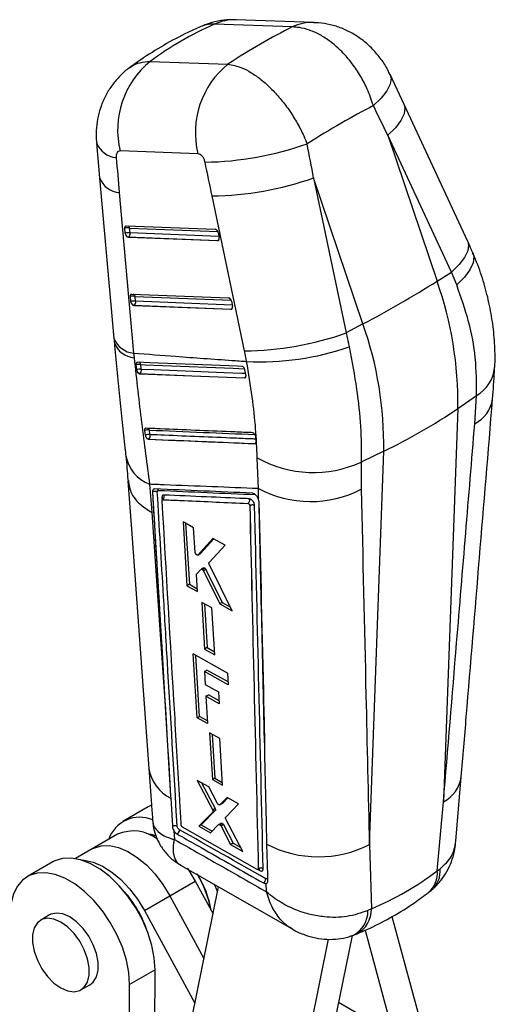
# Model space of a CAD drawing. Extents: x 48 to 577, y 21 to 436.
# Tile 11 of 11: x 531 to 573, y 334 to 422. Entities that reach past the tile are written whole.
import ezdxf

# ---------------------------------------------------------------- set-up
doc = ezdxf.new("R2010")
doc.units = 0
doc.header["$LTSCALE"] = 1.5
doc.layers.get('0').update_dxf_attribs({"linetype": 'CONTINUOUS'})

msp = doc.modelspace()

# ---------------------------------------------------------------- linework, layer by layer
at = {"color": 7, "linetype": 'CONTINUOUS'}
for p, q in [((557.012587, 421.404984), (550.115914, 421.649461)), ((555.084612, 421.004305), (548.187939, 421.248783)), ((542.483306, 417.955568), (549.379979, 417.711091)), ((564.996174, 414.137785), (563.761089, 416.788925)), ((570.64674, 401.996386), (564.996544, 414.136989)), ((563.550113, 411.413683), (567.923215, 398.470919)), ((569.200308, 399.273089), (563.550113, 411.413683)), ((537.729627, 410.745035), (538.006523, 407.624785)), ((546.717942, 409.774167), (539.82127, 410.018644)), ((538.006493, 407.625114), (539.275069, 393.402401)), ((556.982065, 407.622029), (559.859801, 393.880929)), ((561.355166, 394.679265), (556.982065, 407.622029)), ((539.749902, 406.31972), (541.018479, 392.097007)), ((550.858439, 392.286839), (547.980702, 406.027949)), ((540.380619, 403.39091), (548.260062, 403.079989)), ((540.273669, 402.723645), (540.23825, 403.160691)), ((540.537715, 402.366922), (540.565435, 402.382925)), ((548.467109, 402.054036), (540.537715, 402.366922)), ((540.565435, 402.382925), (548.494829, 402.070038)), ((540.700305, 402.745867), (540.664886, 403.182914)), ((548.516861, 402.774363), (548.602232, 402.33535)), ((548.494829, 402.070038), (548.467109, 402.054036)), ((567.923215, 398.470919), (569.200308, 399.273089)), ((569.665563, 398.144679), (569.200308, 399.273089)), ((540.764389, 396.668569), (540.728969, 397.105615)), ((540.871337, 397.335825), (549.442834, 396.997597)), ((541.191024, 396.690791), (541.155605, 397.127838)), ((541.028435, 396.311847), (541.056154, 396.327849)), ((549.649881, 395.971643), (541.028435, 396.311847)), ((541.056154, 396.327849), (549.677601, 395.987645)), ((549.699633, 396.69198), (549.785004, 396.252958)), ((549.677601, 395.987645), (549.649881, 395.971643)), ((561.355166, 394.679265), (559.859801, 393.880929)), ((559.859801, 393.880929), (560.138076, 392.644578)), ((541.018479, 392.097007), (541.060756, 391.68767)), ((541.226577, 391.054938), (541.269057, 390.62211)), ((541.269057, 390.62211), (541.282734, 390.549305)), ((541.540378, 390.269023), (541.562534, 390.281814)), ((541.540378, 390.269023), (550.847061, 389.897577)), ((550.977075, 390.176086), (550.886183, 390.611881)), ((550.978911, 390.166973), (550.977075, 390.176086)), ((550.870281, 389.910982), (550.847061, 389.897577)), ((569.762952, 387.193861), (571.43392, 388.350916)), ((571.269974, 385.843175), (571.43392, 388.350916)), ((569.762952, 387.193861), (568.490868, 352.331193)), ((541.989953, 385.227022), (542.05273, 384.818185)), ((542.35203, 384.468071), (542.353207, 384.46875)), ((551.779542, 384.075463), (551.777177, 384.074098)), ((551.844177, 384.687258), (551.817124, 384.788864)), ((551.896872, 384.291881), (551.844177, 384.687258)), ((563.194904, 383.402208), (561.203824, 382.445207)), ((561.922819, 348.539539), (563.194904, 383.402208)), ((552.081938, 380.089457), (551.973508, 382.81696)), ((561.203824, 382.445207), (561.202754, 380.031492)), ((542.428311, 380.470255), (542.623263, 377.990722)), ((542.687306, 379.777723), (542.692071, 379.780473)), ((552.101243, 379.118026), (552.081938, 380.089457)), ((552.101243, 379.118026), (552.096384, 379.132053)), ((551.316568, 378.577116), (551.32131, 378.579854)), ((551.32131, 378.579854), (551.321457, 378.579446)), ((546.33927, 376.621352), (545.397797, 377.138836)), ((545.397797, 377.138836), (545.74456, 371.481742)), ((545.629404, 377.011532), (545.961234, 371.606825)), ((546.471823, 374.438471), (546.33927, 376.621352)), ((548.051639, 375.679021), (546.727205, 374.213376)), ((548.120828, 375.640899), (546.943922, 374.338484)), ((549.131425, 375.084083), (548.051639, 375.679021)), ((547.713504, 373.553028), (549.131425, 375.084083)), ((546.727205, 374.213376), (546.711656, 374.204265)), ((546.713009, 374.201933), (546.929724, 374.32704)), ((546.943922, 374.338484), (546.727205, 374.213376)), ((546.943922, 374.338484), (546.928371, 374.329372)), ((546.612544, 372.53842), (546.986448, 372.930034)), ((547.216142, 373.065184), (546.99925, 372.939975)), ((547.351924, 373.026506), (547.135003, 372.90128)), ((547.430645, 372.923386), (547.213701, 372.798147)), ((547.213701, 372.798147), (548.654489, 369.86967)), ((547.430645, 372.923387), (548.871921, 369.995191)), ((549.768095, 369.251822), (547.720788, 373.384246)), ((546.682817, 370.962356), (546.591651, 372.464527)), ((545.961234, 371.606825), (545.744559, 371.481742)), ((545.744559, 371.481742), (546.682817, 370.962356)), ((545.961233, 371.606825), (546.667415, 371.216157)), ((547.062935, 370.0065), (547.313047, 365.868904)), ((547.962331, 369.507647), (547.062935, 370.0065)), ((547.295417, 369.877555), (547.530271, 365.994305)), ((548.210186, 365.368717), (547.962331, 369.507647)), ((548.871921, 369.995191), (548.654489, 369.86967)), ((548.654489, 369.86967), (549.768095, 369.251822)), ((548.871921, 369.995191), (549.599818, 369.591486)), ((547.530271, 365.994305), (547.313047, 365.868904)), ((547.313047, 365.868904), (548.210186, 365.368717)), ((547.530271, 365.994305), (548.194901, 365.623952)), ((549.347806, 363.735353), (546.312162, 365.429481)), ((546.657019, 359.772347), (546.312162, 365.429481)), ((546.873643, 359.897401), (546.544591, 365.299767)), ((547.297334, 363.874746), (547.514486, 364.000106)), ((549.394139, 362.949979), (547.514486, 364.000106)), ((547.297334, 363.874746), (547.366399, 362.730343)), ((549.409226, 362.694247), (547.297334, 363.874746)), ((549.347806, 363.735353), (549.409226, 362.694247)), ((547.366399, 362.730343), (548.547609, 362.069283)), ((547.42968, 361.681631), (547.646726, 361.806929)), ((547.42968, 361.681631), (547.576019, 359.255974)), ((548.610103, 361.020116), (547.42968, 361.681631)), ((548.59487, 361.275864), (547.646726, 361.806929)), ((548.547609, 362.069283), (548.610103, 361.020116)), ((543.789152, 361.284729), (544.293543, 352.834233)), ((546.657019, 359.772347), (546.873643, 359.897401)), ((547.576019, 359.255974), (546.657019, 359.772347)), ((547.560597, 359.511597), (546.873643, 359.897401)), ((547.75849, 358.430821), (548.008274, 354.293082)), ((548.65136, 357.928201), (547.75849, 358.430821)), ((547.990685, 358.30011), (548.224434, 354.417869)), ((548.898774, 353.789056), (548.65136, 357.928201)), ((548.224434, 354.417869), (548.008274, 354.293082)), ((548.224434, 354.417869), (548.883477, 354.044974)), ((569.594896, 348.836099), (570.072853, 354.533106)), ((547.680015, 353.64574), (546.65184, 354.228119)), ((546.65184, 354.228119), (548.027736, 351.599507)), ((547.051293, 354.00186), (548.243294, 351.723946)), ((548.453581, 352.187987), (547.680015, 353.64574)), ((548.008274, 354.293082), (548.898774, 353.789056)), ((544.293543, 352.834233), (544.304288, 352.654539)), ((549.318362, 352.717344), (548.671213, 352.063808)), ((549.377648, 352.683736), (548.887043, 352.188404)), ((550.327139, 352.145467), (549.318362, 352.717344)), ((542.319719, 351.886066), (540.065816, 350.584916)), ((548.243294, 351.723946), (548.027735, 351.599508)), ((548.671213, 352.063808), (548.659706, 352.057183)), ((548.660479, 352.055842), (548.876304, 352.180435)), ((548.887043, 352.188404), (548.671213, 352.063808)), ((548.887043, 352.188404), (548.875531, 352.181776)), ((549.185635, 350.96234), (550.327139, 352.145467)), ((567.938678, 346.212822), (568.490868, 352.331193)), ((548.037754, 351.421031), (546.792916, 350.156727)), ((548.253271, 351.545446), (547.007987, 350.280885)), ((548.253271, 351.545446), (548.037754, 351.421031)), ((545.243262, 350.254003), (545.242065, 350.265786)), ((551.974637, 346.334978), (545.358592, 350.082237)), ((547.007987, 350.280885), (546.792916, 350.156727)), ((546.792916, 350.156727), (547.836982, 349.561959)), ((547.007987, 350.280885), (547.990358, 349.721189)), ((547.836982, 349.561959), (548.550813, 350.303022)), ((548.778086, 350.436456), (548.562749, 350.312144)), ((548.895903, 350.410494), (548.680546, 350.28617)), ((548.98535, 350.302193), (548.77, 350.177876)), ((548.77, 350.177876), (549.6205, 348.545662)), ((548.985349, 350.302194), (549.835571, 348.66982)), ((550.70203, 347.929209), (549.196779, 350.78293)), ((539.592257, 349.445534), (535.870643, 347.297092)), ((544.590073, 349.767947), (544.644928, 348.981238)), ((549.835571, 348.66982), (549.6205, 348.545662)), ((549.6205, 348.545662), (550.70203, 347.929209)), ((549.835571, 348.66982), (550.515843, 348.282191)), ((561.922819, 348.539539), (562.106047, 342.845716)), ((533.860954, 347.002925), (531.607051, 345.701775)), ((545.186373, 346.711693), (555.078131, 341.055691)), ((552.048441, 346.327082), (552.057904, 346.332545)), ((552.075692, 346.389774), (552.076534, 346.390259)), ((552.076534, 346.390259), (552.07658, 346.390137)), ((567.938678, 346.212822), (568.192497, 346.388519)), ((544.230888, 343.992891), (546.484791, 345.294041)), ((546.179262, 333.108061), (548.546035, 344.790674)), ((546.484791, 345.294041), (548.061406, 342.398504)), ((548.459811, 344.365069), (548.195377, 345.014172)), ((552.799429, 344.3514), (552.784708, 345.088436)), ((541.976985, 342.69174), (544.230888, 343.992891)), ((544.230888, 343.992891), (547.258092, 338.43327)), ((533.570955, 342.299826), (532.775459, 341.840597)), ((541.976985, 342.69174), (546.454778, 334.468037)), ((562.106047, 342.845716), (561.790569, 342.692765)), ((563.926015, 342.145711), (566.211962, 333.677565)), ((560.389706, 340.477341), (557.903674, 328.20605)), ((561.552449, 340.947409), (564.036254, 331.746313)), ((558.261807, 340.144718), (555.725176, 327.623672)), ((542.91395, 337.444989), (540.660048, 336.143839)), ((542.911278, 319.258084), (542.91395, 337.444989)), ((536.347044, 335.653758), (537.142539, 336.112988)), ((540.657376, 317.956934), (540.660048, 336.143839))]:
    msp.add_line(p, q, dxfattribs=at)
at = {"color": 8, "linetype": 'CONTINUOUS'}
for p, q in [((540.664886, 403.182914), (548.485932, 402.874295)), ((548.582888, 402.434822), (540.700305, 402.745867)), ((541.155605, 397.127838), (549.668704, 396.791912)), ((549.765659, 396.352438), (541.191024, 396.690791)), ((543.533526, 379.297597), (543.547635, 379.059683)), ((552.039899, 346.325509), (552.204488, 346.232218)), ((564.036254, 331.746313), (559.185489, 334.53321))]:
    msp.add_line(p, q, dxfattribs=at)
at = {"color": 8, "linetype": 'CONTINUOUS', "flags": 128}
for points in [[(563.761242, 416.78859), (563.842911, 416.457808), (563.762098, 415.937317), (563.46598, 415.345923), (562.964825, 414.704144), (562.27601, 414.034222)], [(564.996544, 414.136989), (565.077323, 413.818195), (565.003409, 413.302179), (564.716527, 412.715743), (564.226501, 412.078975), (563.550113, 411.413683)], [(548.5431, 402.077862), (548.529716, 402.073506), (548.494829, 402.070038)], [(570.64674, 401.996386), (570.727519, 401.677591), (570.653605, 401.161575), (570.366723, 400.575139), (569.876695, 399.938372), (569.200308, 399.273089)], [(571.097026, 400.989215), (571.180695, 400.656508), (571.117888, 400.100844), (570.83675, 399.482491), (570.347, 398.822843), (569.665563, 398.144679)], [(549.725871, 395.995479), (549.712487, 395.991123), (549.677601, 395.987645)], [(541.653335, 391.083069), (542.043316, 391.067476), (543.603278, 391.005145), (549.843707, 390.756257), (550.850389, 390.716172)], [(550.954969, 390.28208), (550.613906, 390.295692), (549.053978, 390.358002), (542.814871, 390.607667), (541.695834, 390.652536)], [(550.931578, 389.925139), (550.905493, 389.914537), (550.870281, 389.910982)]]:
    msp.add_lwpolyline(points, dxfattribs=at)
at = {"color": 7, "linetype": 'CONTINUOUS', "flags": 128}
for points in [[(540.23825, 403.160691), (540.237293, 403.208922), (540.242417, 403.253867), (540.253469, 403.294176), (540.27012, 403.328658), (540.291874, 403.356272), (540.31808, 403.376215), (540.347959, 403.387873), (540.380619, 403.39091)], [(540.728969, 397.105615), (540.728011, 397.153846), (540.733136, 397.198782), (540.744188, 397.2391), (540.760839, 397.273582), (540.782592, 397.301196), (540.808799, 397.321139), (540.838678, 397.332796), (540.871337, 397.335825)], [(550.626974, 390.916582), (550.242204, 390.931815), (548.681834, 390.99363), (542.440827, 391.241169), (541.365992, 391.28386)], [(541.562534, 390.281814), (546.19359, 390.097125), (550.870281, 389.910982)], [(540.506244, 380.756303), (540.817137, 376.502509), (542.364724, 355.291129)], [(542.687306, 379.777723), (543.569836, 364.965519), (543.789152, 361.284729)], [(542.623263, 377.990722), (543.380329, 367.151622), (543.789152, 361.284729)], [(544.304288, 352.654539), (544.332556, 352.181822), (544.453684, 350.157518)], [(542.600966, 352.025716), (542.478249, 351.970152), (542.319719, 351.886066)], [(537.338354, 348.144384), (537.487204, 348.223046), (538.147072, 348.427258), (538.884909, 348.445252), (539.678293, 348.276483), (540.503118, 347.926076), (541.334323, 347.40468), (542.146652, 346.728138), (542.915423, 345.917005), (543.617277, 344.995927), (544.230888, 343.992891)], [(537.338354, 348.144384), (537.487204, 348.223046), (538.147072, 348.427258), (538.884909, 348.445252), (539.678293, 348.276483), (540.503118, 347.926076), (541.334323, 347.40468), (542.146652, 346.728138), (542.915423, 345.917005), (543.617277, 344.995927), (544.230888, 343.992891)], [(552.91541, 345.339781), (552.904939, 345.787054), (552.860797, 347.674564), (552.839851, 348.571275)], [(542.91395, 337.444989), (542.841768, 338.494659), (542.626895, 339.599236), (542.275192, 340.72859), (541.796252, 341.851914), (541.20314, 342.938567), (540.512034, 343.958909), (539.741785, 344.885108), (538.913405, 345.691899), (538.049489, 346.357273), (537.173603, 346.863085), (536.309638, 347.195533), (535.481162, 347.345549), (534.710772, 347.309045), (534.019484, 347.087011), (533.860954, 347.002925)], [(536.436929, 347.157322), (536.631006, 347.144101), (537.42439, 346.975332), (538.249215, 346.624925), (539.08042, 346.10353), (539.892749, 345.426987), (540.66152, 344.615854), (541.363374, 343.694777), (541.976985, 342.69174)], [(540.660048, 336.143839), (540.587866, 337.193508), (540.372992, 338.298086), (540.021289, 339.427439), (539.542349, 340.550763), (538.949237, 341.637417), (538.258131, 342.657759), (537.487883, 343.583958), (536.659503, 344.390749), (535.795587, 345.056123), (534.9197, 345.561935), (534.055736, 345.894382), (533.22726, 346.044398), (532.456869, 346.007894), (531.765581, 345.785861), (531.17225, 345.384359), (530.693061, 344.814338), (530.341086, 344.091346), (530.125924, 343.235107), (530.053446, 342.268976)], [(545.768218, 346.445164), (545.87118, 346.297078), (546.484791, 345.294041)], [(552.059985, 346.327712), (552.108231, 346.351557), (552.146049, 346.353078), (552.151124, 346.352211), (552.146092, 346.354364), (552.140402, 346.357263), (552.139243, 346.357902), (552.1391, 346.357981), (552.139077, 346.357996), (552.139069, 346.357999), (552.139065, 346.358002)], [(537.142539, 336.112988), (537.435355, 336.349644), (537.718315, 336.80887), (537.864029, 337.407429), (537.864029, 338.110539), (537.718315, 338.877337), (537.435355, 339.663258), (537.031594, 340.422632), (536.530497, 341.11132), (535.961186, 341.689303), (535.356747, 342.122989), (534.752308, 342.387173), (534.182997, 342.466503), (533.6819, 342.356368), (533.570955, 342.299826)], [(534.561252, 335.830596), (535.16569, 335.566412), (535.735002, 335.487082), (536.236099, 335.597216), (536.63986, 335.890414), (536.922819, 336.34964), (537.068534, 336.9482), (537.068534, 337.65131), (536.922819, 338.418107), (536.63986, 339.204029), (536.236099, 339.963402), (535.735002, 340.652091), (535.16569, 341.230073), (534.561252, 341.66376), (533.956813, 341.927944), (533.387502, 342.007274), (532.886405, 341.897139), (532.482644, 341.603938), (532.199684, 341.144715), (532.05397, 340.546156), (532.05397, 339.843045), (532.199684, 339.076248), (532.482644, 338.290324), (532.886405, 337.530953), (533.387502, 336.842264), (533.956813, 336.264282), (534.561252, 335.830596)]]:
    msp.add_lwpolyline(points, dxfattribs=at)
at = {"color": 8, "linetype": 'CONTINUOUS'}
for centre, radius, start, end in [((549.978671, 417.471016), 4.180699, 88.11877159, 115.361819), ((556.875412, 417.226311), 4.180934, 88.17115318, 115.3613243), ((539.640784, 411.471654), 2.044604, 200.81461121, 265.30824226), ((539.91576, 408.358126), 2.045142, 201.00296843, 265.34829158), ((540.392771, 403.141547), 0.275241, 8.64377502, 62.36416251), ((548.347366, 402.308383), 0.280274, 301.74498433, 337.67331083), ((540.883475, 397.08646), 0.275258, 8.64572086, 62.36250545), ((549.53006, 396.226054), 0.28037, 301.75159536, 337.66731614), ((541.184327, 394.135402), 2.04513, 201.00275912, 265.34852731), ((541.231514, 393.733608), 2.053052, 200.7281742, 265.22904369), ((541.390282, 391.041476), 0.266321, 8.98502928, 65.78279647), ((569.854865, 391.129413), 3.195851, 299.61012126, 353.99246423), ((550.722589, 390.149597), 0.280624, 301.75581446, 337.51925043), ((569.933188, 388.474944), 2.951815, 296.92791973, 351.58205178), ((542.151125, 385.201314), 0.27553, 15.57269263, 55.94227618), ((551.62665, 384.320039), 0.288433, 302.01067071, 341.87789879), ((551.786401, 384.185662), 0.110412, 266.43839918, 299.55913991), ((543.659259, 383.633494), 3.394306, 190.6566815, 248.73692589), ((545.807143, 355.790803), 3.477748, 188.23784506, 244.3968856), ((567.157733, 354.960132), 2.947638, 296.88955581, 351.67486714), ((565.751004, 345.97067), 2.201035, 310.91282596, 6.31631599), ((565.94028, 346.19562), 2.260463, 313.04342314, 4.89534374), ((559.357713, 342.649674), 2.433238, 297.47755093, 1.01473773), ((559.654225, 342.785174), 2.452569, 297.42854967, 1.41450454)]:
    msp.add_arc(centre, radius, start, end, dxfattribs=at)
at = {"color": 7, "linetype": 'CONTINUOUS'}
for centre, radius, start, end in [((547.447081, 411.875838), 7.848705, 129.22980648, 193.68738997), ((554.343755, 411.631361), 7.848706, 129.22980938, 193.68738611), ((546.848484, 437.925218), 28.906464, 270.99841079, 289.29779398), ((547.529451, 434.787281), 28.762872, 270.89893138, 289.18621551), ((540.489499, 402.443604), 0.759828, 76.65435223, 109.30914212), ((540.524918, 402.006553), 0.759833, 76.65444935, 109.309045), ((540.726926, 402.76145), 0.454831, 184.76793373, 194.37038705), ((540.653613, 402.755024), 0.382404, 196.16416466, 256.66830234), ((540.3682, 402.662748), 0.342349, 305.17836237, 14.0513596), ((548.167633, 402.741627), 0.350759, 5.35518225, 74.72150246), ((548.142078, 402.24599), 0.46875, 9.31911201, 10.98987284), ((510.63387, 490.125189), 108.085957, 297.98680077, 302.0078227), ((537.647312, 387.743116), 32.120337, 359.02019909, 19.51100196), ((540.980218, 396.388521), 0.759836, 76.65452095, 109.30903248), ((541.015637, 395.951477), 0.759833, 76.65441074, 109.30898291), ((541.217641, 396.706367), 0.454826, 184.76705268, 194.3696594), ((541.144318, 396.699934), 0.382388, 196.16271802, 256.66975395), ((540.858917, 396.607673), 0.34235, 305.17842576, 14.05114698), ((549.350425, 396.659252), 0.350738, 5.35420975, 74.72399896), ((549.340512, 396.166391), 0.452843, 9.2911128, 11.02068345), ((531.079263, 383.951463), 32.120337, 359.02019909, 19.51100196), ((550.407241, 421.045701), 28.762401, 270.8988401, 289.1864274), ((552.2562, 415.617031), 24.286984, 267.12319678, 288.93715444), ((541.486192, 390.367578), 0.734754, 76.85115902, 110.69150534), ((541.531741, 389.945876), 0.725462, 76.92704924, 111.22871352), ((541.651157, 390.654599), 0.383174, 195.9496702, 256.62716637), ((541.364265, 390.562431), 0.343594, 305.24294387, 15.20316284), ((542.428893, 426.958431), 48.253205, 295.490095, 304.50452847), ((542.265394, 384.701821), 0.593046, 75.23443757, 117.67471747), ((542.330248, 384.30003), 0.587793, 75.33577469, 118.17303144), ((542.406993, 384.779429), 0.3153, 210.86712722, 260.17815444), ((542.151636, 384.75194), 0.347602, 305.44283177, 19.62315806), ((556.95403, 391.702777), 10.186429, 240.72926433, 294.65803844), ((542.922069, 379.400531), 0.444134, 63.98586625, 121.18853392), ((542.961594, 379.836276), 0.276212, 20.54379624, 51.89794268), ((556.698015, 388.820089), 9.875834, 242.1336097, 297.13814972), ((543.377178, 379.381172), 0.354905, 309.32442846, 22.72958743), ((541.553262, 348.055394), 2.902362, 66.50821472, 161.18023838), ((540.998624, 346.223568), 3.515528, 51.96114851, 113.58095236), ((541.724415, 345.949888), 3.578708, 68.93133306, 83.26757474), ((544.622109, 349.844223), 0.469996, 305.39520936, 359.77863323), ((557.412002, 357.332234), 9.882254, 242.44093769, 297.15867337), ((538.619869, 341.009403), 9.413922, 10.62970216, 31.5836904), ((538.745728, 341.095983), 9.287847, 9.99964267, 31.23808116), ((552.056951, 346.235392), 0.147572, 358.76740432, 56.17062659), ((552.262982, 345.513164), 0.465349, 304.86528394, 359.86233855), ((532.857592, 337.763677), 9.869792, 17.9016041, 42.09300801), ((532.509913, 337.562964), 10.242318, 21.69850094, 38.29611664)]:
    msp.add_arc(centre, radius, start, end, dxfattribs=at)
for centre, major_axis, ratio, start_param, end_param in [((585.328644, 370.25914), (46.532975, -44.454582), 0.660874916, 2.874785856, 3.02632786), ((539.403422, 371.887124), (34.066508, 50.457638), 0.408465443, 0.621901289, 0.773443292), ((539.403422, 371.887124), (40.479448, 44.371235), 0.303238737, 0.683967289, 0.840032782), ((517.278889, 437.367605), (-142.840781, 284.552116), 0.094213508, 4.573896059, 4.583129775), ((517.278889, 437.367605), (-66.705784, 328.307715), 0.099067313, 4.601554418, 4.610788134), ((567.628248, 433.488619), (-26.5864, 323.990256), 0.092576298, 1.637511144, 1.647153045), ((512.19814, 435.453538), (-71.40795, 325.518703), 0.086476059, 4.602918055, 4.612151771), ((540.476543, 402.661978), (-0.107065, 0.287963), 0.604862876, 1.395028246, 2.894298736), ((548.405936, 402.349087), (-0.107065, 0.287963), 0.604862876, 2.894298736, 4.398912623), ((540.967261, 396.606901), (-0.107065, 0.287963), 0.604862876, 1.395028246, 2.894298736), ((549.588708, 396.266702), (-0.107065, 0.287963), 0.604862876, 2.894298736, 4.398912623), ((538.566025, 392.712834), (-6.752868, 18.164316), 0.604823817, 4.418522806, 4.468331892), ((528.832472, 404.849848), (-36.924657, 60.129327), 0.616451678, 3.047371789, 3.202320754)]:
    msp.add_ellipse(centre, major_axis=major_axis, ratio=ratio, start_param=start_param, end_param=end_param, dxfattribs=at)
for points, knots in [([(550.109563, 421.630185), (549.919289, 421.640122), (549.376517, 421.668469), (548.482477, 421.536887), (547.628185, 421.330206), (547.156233, 421.107821), (547.00697, 421.037487)], [0, 0, 0, 0, 0.178913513, 0.510367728, 0.845145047, 1, 1, 1, 1]), ([(547.129685, 421.113016), (546.695253, 420.918271), (545.514647, 420.389034), (543.670391, 419.402846), (541.910714, 418.306063), (540.894782, 417.5648), (540.521263, 417.292267)], [0, 0, 0, 0, 0.184536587, 0.501494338, 0.81671886, 1, 1, 1, 1]), ([(562.27601, 414.034222), (562.111013, 414.52293), (561.807631, 415.421522), (561.14731, 416.670796), (560.352081, 417.863535), (559.439919, 418.898144), (558.464821, 419.733999), (557.551117, 420.331187), (556.625195, 420.748052), (555.793994, 420.970876), (555.293623, 420.994456), (555.084612, 421.004305)], [0, 0, 0, 0, 0.133082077, 0.24469908, 0.356315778, 0.498668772, 0.604807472, 0.710946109, 0.817319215, 0.923692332, 1, 1, 1, 1]), ([(563.747031, 416.780004), (563.688386, 416.914981), (563.480171, 417.39421), (562.971205, 418.167072), (562.236039, 419.052677), (561.382278, 419.815887), (560.462379, 420.43399), (559.483238, 420.909575), (558.458608, 421.227022), (557.625295, 421.388048), (557.137409, 421.387041), (557.005218, 421.386769)], [0, 0, 0, 0, 0.051317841, 0.182202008, 0.320325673, 0.451450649, 0.57980131, 0.706095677, 0.829898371, 0.953911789, 1, 1, 1, 1]), ([(540.636822, 417.377059), (540.632621, 417.374421), (540.329707, 417.184181), (539.815202, 416.685018), (539.117566, 415.895245), (538.562945, 415.009976), (538.140429, 414.068992), (537.853842, 413.093557), (537.70854, 412.07697), (537.672522, 411.288675), (537.730987, 410.842766), (537.743728, 410.745598)], [0, 0, 0, 0, 0.001966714, 0.141824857, 0.280841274, 0.420111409, 0.554007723, 0.68918808, 0.821845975, 0.961178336, 1, 1, 1, 1]), ([(549.379979, 417.711091), (549.780045, 417.634768), (550.439705, 417.508922), (551.44519, 416.977049), (552.351236, 416.346961), (553.253288, 415.535729), (554.115111, 414.575876), (554.875467, 413.56101), (555.54771, 412.47506), (556.054344, 411.490939), (556.305076, 410.878334), (556.401436, 410.642903)], [0, 0, 0, 0, 0.164070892, 0.270532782, 0.37699472, 0.501028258, 0.609502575, 0.717976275, 0.825447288, 0.932917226, 1, 1, 1, 1]), ([(539.82127, 410.018644), (539.816585, 410.018744), (539.758679, 410.019978), (539.654109, 409.989906), (539.55249, 409.882785), (539.485762, 409.725887), (539.464672, 409.574312), (539.471717, 409.462831), (539.473545, 409.433901)], [0, 0, 0, 0, 0.02100315, 0.259598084, 0.498151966, 0.65825246, 0.911313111, 1, 1, 1, 1]), ([(547.35217, 409.023143), (547.346181, 409.049055), (547.321162, 409.157302), (547.2467, 409.345963), (547.12806, 409.526866), (546.99234, 409.665415), (546.857689, 409.753728), (546.760389, 409.767959), (546.717942, 409.774167)], [0, 0, 0, 0, 0.068201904, 0.284921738, 0.501797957, 0.625538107, 0.836642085, 1, 1, 1, 1]), ([(571.098054, 400.986828), (571.061697, 401.071183), (570.916455, 401.408171), (570.762304, 401.744355), (570.64674, 401.996386)], [0, 0, 0, 0, 0.2503203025, 1, 1, 1, 1]), ([(573.030047, 390.792045), (573.032095, 390.81416), (573.091548, 391.456397), (573.050527, 392.753501), (572.895193, 394.66097), (572.551077, 396.584562), (572.03479, 398.499873), (571.540668, 399.976232), (571.168281, 400.791645), (571.081034, 400.982688)], [0, 0, 0, 0, 0.006601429, 0.191716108, 0.3785542, 0.563102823, 0.751395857, 0.9417545, 1, 1, 1, 1]), ([(571.43392, 388.350916), (571.429688, 389.457648), (571.421594, 391.574088), (570.809935, 394.894006), (570.049692, 397.053533), (569.665563, 398.144679)], [0, 0, 0, 0, 0.351604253, 0.672384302, 1, 1, 1, 1]), ([(539.275335, 393.402637), (539.283342, 393.309548), (539.294784, 393.176505), (539.308408, 393.044329), (539.312499, 393.004635)], [0, 0, 0, 0, 0.699686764, 1, 1, 1, 1]), ([(539.311642, 393.006406), (539.318736, 392.930397), (539.403227, 392.025052), (539.569594, 390.328377), (539.809258, 387.94949), (540.046885, 385.653206), (540.21886, 384.010398), (540.308063, 383.153021), (540.32352, 383.004463)], [0, 0, 0, 0, 0.02120508, 0.252575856, 0.484374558, 0.717185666, 0.950996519, 1, 1, 1, 1]), ([(541.018479, 392.097007), (542.260157, 392.002522), (545.167487, 391.78129), (548.506438, 391.539233), (550.603782, 391.391242), (551.037271, 391.360655)], [0, 0, 0, 0, 0.371616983, 0.870122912, 1, 1, 1, 1]), ([(560.138076, 392.644578), (560.375233, 391.387936), (560.83217, 388.966731), (561.193318, 385.526498), (561.200297, 383.479582), (561.203824, 382.445207)], [0, 0, 0, 0, 0.348015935, 0.670530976, 1, 1, 1, 1]), ([(541.060756, 391.68767), (541.167101, 390.709134), (541.379792, 388.75205), (541.721166, 385.904056), (542.072524, 383.123537), (542.309714, 381.354692), (542.428311, 380.470255)], [0, 0, 0, 0, 0.247644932, 0.495293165, 0.747642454, 1, 1, 1, 1]), ([(541.365992, 391.28386), (541.361835, 391.2839), (541.335999, 391.284152), (541.29214, 391.268781), (541.248115, 391.217314), (541.223827, 391.143117), (541.22569, 391.083379), (541.226577, 391.054938)], [0, 0, 0, 0, 0.046763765, 0.29064934, 0.53451017, 0.778386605, 1, 1, 1, 1]), ([(541.695834, 390.652536), (541.689319, 390.717029), (541.674834, 390.860405), (541.660966, 391.004042), (541.653335, 391.083069)], [0, 0, 0, 0, 0.449813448, 1, 1, 1, 1]), ([(551.973508, 382.81696), (551.940242, 383.666894), (551.873084, 385.382769), (551.552325, 388.258488), (551.212826, 390.303289), (551.037271, 391.360655)], [0, 0, 0, 0, 0.3215621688, 0.6491799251, 1, 1, 1, 1]), ([(541.282734, 390.549305), (541.293836, 390.516525), (541.31604, 390.450964), (541.37318, 390.365327), (541.439949, 390.302257), (541.498207, 390.273539), (541.530388, 390.270093), (541.540378, 390.269023)], [0, 0, 0, 0, 0.225527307, 0.451062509, 0.675865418, 0.899386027, 1, 1, 1, 1]), ([(550.886183, 390.611881), (550.87848, 390.641131), (550.862139, 390.703182), (550.814257, 390.791048), (550.752269, 390.862836), (550.686444, 390.907211), (550.645479, 390.913666), (550.626974, 390.916582)], [0, 0, 0, 0, 0.189092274, 0.401141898, 0.61320904, 0.825274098, 1, 1, 1, 1]), ([(550.847061, 389.897577), (550.868144, 389.899907), (550.910307, 389.904566), (550.957099, 389.952073), (550.984521, 390.023765), (550.98927, 390.10042), (550.981567, 390.149907), (550.978911, 390.166973)], [0, 0, 0, 0, 0.220180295, 0.440333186, 0.661067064, 0.883118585, 1, 1, 1, 1]), ([(572.843394, 388.043814), (572.911833, 388.85882), (572.989459, 389.783239), (573.026391, 390.686182), (573.030762, 390.793054)], [0, 0, 0, 0, 0.881640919, 1, 1, 1, 1]), ([(570.073953, 354.532441), (570.221843, 356.308531), (571.152311, 367.483036), (572.075917, 378.653218), (572.852724, 388.047996)], [0, 0, 0, 0, 0.158941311, 1, 1, 1, 1]), ([(568.490868, 352.331193), (568.881064, 357.023125), (569.810194, 368.195491), (570.734081, 379.364619), (571.269974, 385.843175)], [0, 0, 0, 0, 0.419958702, 1, 1, 1, 1]), ([(542.112179, 385.435344), (542.09216, 385.433382), (542.0512, 385.429368), (542.007683, 385.38544), (541.984437, 385.317241), (541.9853, 385.25842), (541.989869, 385.227586), (541.989953, 385.227022)], [0, 0, 0, 0, 0.240528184, 0.492123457, 0.74371608, 0.99531138, 1, 1, 1, 1]), ([(551.548666, 385.04349), (551.420465, 385.048786), (550.773362, 385.075521), (548.050829, 385.188169), (545.033476, 385.313449), (542.535696, 385.417673), (542.112179, 385.435344)], [0, 0, 0, 0, 0.040743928, 0.205657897, 0.865313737, 1, 1, 1, 1]), ([(542.47905, 384.868676), (542.471601, 384.916329), (542.450442, 385.051684), (542.42987, 385.187368), (542.416541, 385.275283)], [0, 0, 0, 0, 0.352062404, 1, 1, 1, 1]), ([(551.817124, 384.788864), (551.802838, 384.819995), (551.774266, 384.882257), (551.710216, 384.961526), (551.63926, 385.018338), (551.583811, 385.040498), (551.555203, 385.042933), (551.548666, 385.04349)], [0, 0, 0, 0, 0.232754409, 0.465519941, 0.698284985, 0.931051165, 1, 1, 1, 1]), ([(542.05273, 384.818185), (542.059441, 384.788372), (542.073138, 384.727525), (542.108432, 384.658821), (542.131888, 384.624245), (542.136352, 384.617665)], [0, 0, 0, 0, 0.437502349, 0.892945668, 1, 1, 1, 1]), ([(542.136352, 384.617665), (542.157236, 384.591306), (542.199004, 384.538586), (542.272537, 384.487026), (542.323779, 384.469878), (542.348861, 384.468274), (542.35203, 384.468071)], [0, 0, 0, 0, 0.317994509, 0.636003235, 0.954007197, 1, 1, 1, 1]), ([(542.35203, 384.468071), (543.922436, 384.402136), (547.063248, 384.270265), (550.205868, 384.139487), (551.777177, 384.074098)], [0, 0, 0, 0, 0.500000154, 1, 1, 1, 1]), ([(542.353207, 384.46875), (544.014292, 384.399149), (545.89646, 384.320283), (549.038741, 384.189316), (550.519745, 384.127795), (551.779542, 384.075463)], [0, 0, 0, 0, 0.528794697, 0.599175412, 1, 1, 1, 1]), ([(551.777177, 384.074098), (551.798086, 384.076265), (551.839904, 384.080601), (551.882454, 384.126389), (551.904517, 384.192139), (551.901038, 384.247131), (551.899413, 384.272824)], [0, 0, 0, 0, 0.257939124, 0.515878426, 0.773817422, 1, 1, 1, 1]), ([(540.319826, 383.002167), (540.3965, 382.283348), (540.476475, 381.533586), (540.500635, 380.826386), (540.501632, 380.797199)], [0, 0, 0, 0, 0.958728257, 1, 1, 1, 1]), ([(540.557055, 380.803995), (540.609621, 380.412317), (540.725225, 379.550933), (541.600829, 378.634699), (542.339121, 378.146783), (542.596034, 378.005677), (542.623263, 377.990722)], [0, 0, 0, 0, 0.362650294, 0.797546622, 0.978542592, 1, 1, 1, 1]), ([(552.081938, 380.089457), (550.714118, 380.143539), (547.932377, 380.253528), (544.715167, 380.380504), (542.865776, 380.453086), (542.428311, 380.470255)], [0, 0, 0, 0, 0.424811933, 0.863941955, 1, 1, 1, 1]), ([(542.904994, 380.058708), (542.865692, 380.054815), (542.78709, 380.047029), (542.711911, 379.963406), (542.685057, 379.864422), (542.686832, 379.795979), (542.687306, 379.777723)], [0, 0, 0, 0, 0.2971984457, 0.5943857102, 0.8918112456, 1, 1, 1, 1]), ([(542.692071, 379.780473), (542.875614, 376.692488), (543.409559, 367.709227), (543.943285, 358.728105), (544.293543, 352.834233)], [0, 0, 0, 0, 0.343748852, 1, 1, 1, 1]), ([(551.517132, 379.686601), (550.081187, 379.748255), (547.209294, 379.871564), (544.339761, 379.996327), (542.904994, 380.058708)], [0, 0, 0, 0, 0.499999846, 1, 1, 1, 1]), ([(543.116863, 379.799668), (543.116638, 379.808293), (543.11579, 379.840797), (543.128536, 379.887869), (543.164281, 379.927614), (543.201608, 379.931343), (543.220241, 379.933205)], [0, 0, 0, 0, 0.107574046, 0.405407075, 0.703180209, 1, 1, 1, 1]), ([(544.881964, 350.173766), (544.591941, 355.041073), (544.187551, 361.827732), (543.599224, 371.703369), (543.300853, 376.711444), (543.116863, 379.799668)], [0, 0, 0, 0, 0.492937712, 0.687320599, 1, 1, 1, 1]), ([(543.220241, 379.933205), (544.654876, 379.870427), (547.5239, 379.744882), (550.395304, 379.62089), (551.830882, 379.5589)], [0, 0, 0, 0, 0.500042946, 1, 1, 1, 1]), ([(552.096384, 379.132053), (552.07861, 379.175533), (552.03714, 379.276974), (551.933896, 379.429763), (551.79988, 379.565674), (551.652418, 379.662632), (551.562751, 379.678519), (551.517131, 379.686602)], [0, 0, 0, 0, 0.156877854, 0.366008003, 0.575007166, 0.783775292, 1, 1, 1, 1]), ([(561.202754, 380.031492), (561.340254, 373.941678), (561.577305, 363.442745), (561.820632, 352.947224), (561.922819, 348.539539)], [0, 0, 0, 0, 0.580041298, 1, 1, 1, 1]), ([(543.704521, 379.518301), (543.673601, 379.515165), (543.611762, 379.508893), (543.552698, 379.442799), (543.531817, 379.365012), (543.533173, 379.31154), (543.533526, 379.297597)], [0, 0, 0, 0, 0.298219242, 0.596426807, 0.894768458, 1, 1, 1, 1]), ([(543.628054, 379.167615), (543.623231, 379.192599), (543.613574, 379.242619), (543.560228, 379.279258), (543.533526, 379.297597)], [0, 0, 0, 0, 0.499470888, 1, 1, 1, 1]), ([(543.544944, 379.032908), (543.545321, 379.045196), (543.546101, 379.070658), (543.562642, 379.096286), (543.583546, 379.10639), (543.598145, 379.106577), (543.602086, 379.106628)], [0, 0, 0, 0, 0.2851233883, 0.5907873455, 0.8895285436, 1, 1, 1, 1]), ([(545.242065, 350.265786), (545.236048, 350.367833), (545.19237, 351.1086), (544.998034, 354.404292), (544.438631, 363.890367), (543.916376, 372.739401), (543.544944, 379.032908)], [0, 0, 0, 0, 0.010643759, 0.077263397, 0.343742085, 1, 1, 1, 1]), ([(543.627841, 379.17844), (543.627847, 379.178467), (543.627889, 379.178637), (543.624408, 379.162151), (543.60427, 379.122252), (543.576801, 379.108061), (543.566499, 379.102738)], [0, 0, 0, 0, 0.057300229, 0.365652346, 0.762075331, 1, 1, 1, 1]), ([(543.602086, 379.106628), (543.715998, 379.101628), (544.346677, 379.073943), (546.862811, 378.963708), (549.266702, 378.859519), (551.153391, 378.777748)], [0, 0, 0, 0, 0.045279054, 0.250689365, 1, 1, 1, 1]), ([(551.259068, 379.188774), (551.129718, 379.194373), (549.870082, 379.248899), (547.351232, 379.358316), (544.963205, 379.463082), (543.704521, 379.518302)], [0, 0, 0, 0, 0.05134213, 0.499980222, 1, 1, 1, 1]), ([(551.259068, 379.188774), (551.262313, 379.179691), (551.271656, 379.153535), (551.28425, 379.092541), (551.284711, 379.003673), (551.258195, 378.904823), (551.212157, 378.825631), (551.171469, 378.792478), (551.153391, 378.777748)], [0, 0, 0, 0, 0.063774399, 0.183631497, 0.39848902, 0.613343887, 0.8281998, 1, 1, 1, 1]), ([(551.153391, 378.777748), (551.16392, 378.775848), (551.186574, 378.771763), (551.224536, 378.747769), (551.260701, 378.711791), (551.291208, 378.667722), (551.302896, 378.636695), (551.308782, 378.621068)], [0, 0, 0, 0, 0.182243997, 0.392072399, 0.593515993, 0.795274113, 1, 1, 1, 1]), ([(551.746616, 378.58913), (551.742555, 378.627593), (551.734055, 378.708104), (551.678717, 378.843692), (551.594771, 378.975098), (551.490278, 379.084631), (551.371603, 379.166794), (551.297835, 379.181202), (551.259068, 379.188774)], [0, 0, 0, 0, 0.1522540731, 0.3186987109, 0.4831415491, 0.6494665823, 0.8157860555, 1, 1, 1, 1]), ([(552.137956, 378.925246), (552.131027, 378.987135), (552.123989, 379.049995), (552.101589, 379.116992), (552.101243, 379.118026)], [0, 0, 0, 0, 0.984569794, 1, 1, 1, 1]), ([(552.839851, 348.571275), (552.836651, 348.708351), (552.81876, 349.474628), (552.751651, 352.351547), (552.51947, 362.330315), (552.304442, 371.683598), (552.137959, 378.925244)], [0, 0, 0, 0, 0.013552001, 0.07575805, 0.284418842, 1, 1, 1, 1]), ([(551.308782, 378.621068), (551.309525, 378.619341), (551.315687, 378.605008), (551.318677, 378.591626), (551.321306, 378.579856)], [0, 0, 0, 0, 0.120459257, 1, 1, 1, 1]), ([(551.308782, 378.621068), (551.309017, 378.620291), (551.313635, 378.605022), (551.315138, 378.590706), (551.316564, 378.577119)], [0, 0, 0, 0, 0.050929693, 1, 1, 1, 1]), ([(551.316568, 378.577116), (551.44216, 373.211207), (551.693344, 362.479384), (551.948243, 351.752978), (552.075692, 346.389774)], [0, 0, 0, 0, 0.499999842, 1, 1, 1, 1]), ([(551.746616, 378.58913), (551.715131, 378.603726), (551.652161, 378.632917), (551.532926, 378.643279), (551.414182, 378.627535), (551.352365, 378.595476), (551.321457, 378.579446)], [0, 0, 0, 0, 0.249998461, 0.499998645, 0.749998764, 1, 1, 1, 1]), ([(551.321457, 378.579446), (551.446528, 373.208571), (551.696454, 362.476193), (551.949914, 351.749115), (552.076534, 346.390259)], [0, 0, 0, 0, 0.500436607, 1, 1, 1, 1]), ([(552.505844, 346.396597), (552.378497, 351.756017), (552.123581, 362.484266), (551.872344, 373.217704), (551.746616, 378.58913)], [0, 0, 0, 0, 0.499561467, 1, 1, 1, 1]), ([(546.586119, 374.23372), (546.571076, 374.247433), (546.540992, 374.274857), (546.504581, 374.329605), (546.479114, 374.386733), (546.474214, 374.421503), (546.471823, 374.438471)], [0, 0, 0, 0, 0.2526541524, 0.5052741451, 0.7585614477, 1, 1, 1, 1]), ([(546.696765, 374.195537), (546.683805, 374.194535), (546.657917, 374.192534), (546.617979, 374.210009), (546.594406, 374.227553), (546.586119, 374.23372)], [0, 0, 0, 0, 0.393972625, 0.786943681, 1, 1, 1, 1]), ([(547.720788, 373.384246), (547.712644, 373.403354), (547.696357, 373.44157), (547.690608, 373.494987), (547.697886, 373.532355), (547.709399, 373.547595), (547.713504, 373.553028)], [0, 0, 0, 0, 0.28123766, 0.562470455, 0.844002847, 1, 1, 1, 1]), ([(547.000573, 372.937627), (547.006033, 372.941256), (547.021422, 372.951484), (547.058308, 372.947296), (547.099559, 372.929626), (547.124966, 372.909307), (547.135003, 372.90128)], [0, 0, 0, 0, 0.171911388, 0.484517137, 0.796347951, 1, 1, 1, 1]), ([(547.135003, 372.90128), (547.149965, 372.886767), (547.180715, 372.856936), (547.202511, 372.818092), (547.213702, 372.798147)], [0, 0, 0, 0, 0.486550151, 1, 1, 1, 1]), ([(547.217465, 373.062836), (547.222926, 373.066466), (547.238314, 373.076695), (547.27521, 373.072513), (547.316467, 373.054845), (547.341882, 373.034532), (547.351924, 373.026506)], [0, 0, 0, 0, 0.171905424, 0.484503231, 0.796326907, 1, 1, 1, 1]), ([(547.351924, 373.026506), (547.366889, 373.011994), (547.397647, 372.982168), (547.41945, 372.943328), (547.430645, 372.923386)], [0, 0, 0, 0, 0.486557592, 1, 1, 1, 1]), ([(546.591651, 372.464527), (546.591971, 372.480793), (546.592567, 372.51116), (546.606209, 372.529775), (546.612544, 372.53842)], [0, 0, 0, 0, 0.535620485, 1, 1, 1, 1]), ([(542.365663, 355.291402), (542.443676, 354.217468), (542.555996, 352.671284), (542.670776, 351.123513), (542.705833, 350.650777)], [0, 0, 0, 0, 0.69457046, 1, 1, 1, 1]), ([(548.243293, 351.723947), (548.251975, 351.704779), (548.269338, 351.666444), (548.277268, 351.611915), (548.271672, 351.569903), (548.258805, 351.552802), (548.253271, 351.545446)], [0, 0, 0, 0, 0.2662638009, 0.5325098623, 0.7989049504, 1, 1, 1, 1]), ([(548.550658, 352.075624), (548.535263, 352.087936), (548.504473, 352.112559), (548.472326, 352.154877), (548.457649, 352.180801), (548.453581, 352.187987)], [0, 0, 0, 0, 0.419566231, 0.839106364, 1, 1, 1, 1]), ([(548.648072, 352.050488), (548.635352, 352.048805), (548.609918, 352.045439), (548.574302, 352.060254), (548.554711, 352.072989), (548.550658, 352.075624)], [0, 0, 0, 0, 0.4424031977, 0.884648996, 1, 1, 1, 1]), ([(548.027735, 351.599508), (548.03642, 351.580341), (548.053788, 351.54201), (548.061731, 351.487487), (548.056146, 351.445481), (548.043286, 351.428384), (548.037754, 351.421031)], [0, 0, 0, 0, 0.266262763, 0.532509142, 0.79892831, 1, 1, 1, 1]), ([(549.196779, 350.78293), (549.188, 350.802047), (549.170442, 350.84028), (549.162098, 350.894904), (549.167293, 350.937378), (549.18008, 350.954779), (549.185635, 350.96234)], [0, 0, 0, 0, 0.26530453, 0.530608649, 0.796062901, 1, 1, 1, 1]), ([(542.723828, 350.653992), (542.731089, 350.505511), (542.752806, 350.061418), (542.958842, 349.340429), (543.336431, 348.505805), (543.874687, 347.758972), (544.501846, 347.143617), (544.97251, 346.851826), (545.189683, 346.717188)], [0, 0, 0, 0, 0.0919642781, 0.2750571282, 0.4598747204, 0.6576509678, 0.8420339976, 1, 1, 1, 1]), ([(544.453684, 350.157518), (544.479916, 350.171722), (544.532749, 350.200327), (544.633772, 350.220986), (544.738053, 350.221284), (544.823866, 350.202927), (544.866158, 350.181699), (544.881964, 350.173766)], [0, 0, 0, 0, 0.2129077, 0.428792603, 0.644679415, 0.867207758, 1, 1, 1, 1]), ([(544.453684, 350.157518), (544.463453, 350.093302), (544.481539, 349.974419), (544.54741, 349.837177), (544.585792, 349.774895), (544.590073, 349.767947)], [0, 0, 0, 0, 0.510683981, 0.945413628, 1, 1, 1, 1]), ([(545.092105, 349.842409), (545.070009, 349.857377), (545.025371, 349.887617), (544.963962, 349.959193), (544.915948, 350.040475), (544.888723, 350.115317), (544.88388, 350.157192), (544.881964, 350.173766)], [0, 0, 0, 0, 0.212859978, 0.430024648, 0.644677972, 0.85937309, 1, 1, 1, 1]), ([(545.358592, 350.082237), (545.346175, 350.090675), (545.32134, 350.107551), (545.287259, 350.147388), (545.26066, 350.19245), (545.247444, 350.229299), (545.244136, 350.248841), (545.243262, 350.254003)], [0, 0, 0, 0, 0.2297686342, 0.4595531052, 0.6889975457, 0.9178339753, 1, 1, 1, 1]), ([(548.564052, 350.309804), (548.569858, 350.313536), (548.585655, 350.323691), (548.623005, 350.318725), (548.657717, 350.302676), (548.676843, 350.288847), (548.680546, 350.28617)], [0, 0, 0, 0, 0.206247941, 0.561136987, 0.91505223, 1, 1, 1, 1]), ([(548.680546, 350.28617), (548.695704, 350.273005), (548.726021, 350.246676), (548.754807, 350.205776), (548.767519, 350.182433), (548.770001, 350.177875)], [0, 0, 0, 0, 0.445921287, 0.891833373, 1, 1, 1, 1]), ([(548.779389, 350.434116), (548.785197, 350.437849), (548.801, 350.448007), (548.838358, 350.443046), (548.873073, 350.426999), (548.892201, 350.41317), (548.895903, 350.410494)], [0, 0, 0, 0, 0.206246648, 0.561135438, 0.915051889, 1, 1, 1, 1]), ([(548.895903, 350.410494), (548.911061, 350.397329), (548.941378, 350.370999), (548.970161, 350.330097), (548.982869, 350.306751), (548.98535, 350.302193)], [0, 0, 0, 0, 0.445922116, 0.891840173, 1, 1, 1, 1]), ([(544.590073, 349.767947), (544.618503, 349.726587), (544.683942, 349.631387), (544.792341, 349.525993), (544.866527, 349.478788), (544.894337, 349.461093)], [0, 0, 0, 0, 0.324417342, 0.746740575, 1, 1, 1, 1]), ([(544.894337, 349.461093), (545.022867, 349.388277), (545.727286, 348.989209), (548.272558, 347.546818), (550.688622, 346.175732), (552.528998, 345.131341)], [0, 0, 0, 0, 0.050494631, 0.276738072, 1, 1, 1, 1]), ([(552.72833, 345.512046), (550.183514, 346.955883), (547.638274, 348.399961), (545.092529, 349.842169), (545.092105, 349.842409)], [0, 0, 0, 0, 0.999833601, 1, 1, 1, 1]), ([(544.644928, 348.981238), (545.984907, 348.221059), (548.703456, 346.67881), (551.421245, 345.134511), (552.799429, 344.3514)], [0, 0, 0, 0, 0.492902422, 1, 1, 1, 1]), ([(567.466565, 344.55853), (567.584043, 344.652831), (567.945248, 344.942774), (568.433551, 345.553565), (568.932039, 346.354848), (569.290051, 347.226159), (569.51539, 348.05981), (569.564319, 348.600841), (569.585484, 348.834873)], [0, 0, 0, 0, 0.09183557, 0.282363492, 0.473708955, 0.667952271, 0.85636683, 1, 1, 1, 1]), ([(552.075692, 346.389774), (552.074783, 346.377208), (552.072964, 346.352078), (552.054994, 346.328121), (552.02798, 346.318213), (551.999292, 346.322576), (551.980896, 346.331829), (551.974637, 346.334978)], [0, 0, 0, 0, 0.2211254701, 0.4422326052, 0.6636521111, 0.8855577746, 1, 1, 1, 1]), ([(552.505844, 346.396597), (552.474399, 346.411805), (552.411509, 346.442221), (552.290989, 346.453809), (552.170568, 346.438574), (552.107909, 346.406282), (552.07658, 346.390137)], [0, 0, 0, 0, 0.249999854, 0.499999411, 0.75000083, 1, 1, 1, 1]), ([(552.204487, 346.232222), (552.240706, 346.215812), (552.313139, 346.182995), (552.406232, 346.191261), (552.473608, 346.242456), (552.503806, 346.318647), (552.505329, 346.376892), (552.505844, 346.396597)], [0, 0, 0, 0, 0.2216109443, 0.4432014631, 0.6648542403, 0.8866149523, 1, 1, 1, 1]), ([(552.528998, 345.131346), (552.57517, 345.110138), (552.667961, 345.067517), (552.748812, 345.075023), (552.783805, 345.088099), (552.784708, 345.088436)], [0, 0, 0, 0, 0.491050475, 0.986854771, 1, 1, 1, 1]), ([(552.784708, 345.088436), (552.792584, 345.091835), (552.833212, 345.109368), (552.889907, 345.170933), (552.915227, 345.266227), (552.915384, 345.327827), (552.915414, 345.339778)], [0, 0, 0, 0, 0.096832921, 0.499514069, 0.902897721, 1, 1, 1, 1]), ([(561.790569, 342.692765), (561.188606, 342.480543), (560.002166, 342.062264), (558.193357, 342.057783), (556.692975, 342.31245), (555.380477, 342.722151), (554.037124, 343.378565), (553.191074, 343.999859), (552.802835, 344.348343), (552.799429, 344.3514)], [0, 0, 0, 0, 0.2123086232, 0.4184499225, 0.544796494, 0.6711660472, 0.830690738, 0.9985149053, 1, 1, 1, 1]), ([(560.784183, 340.60839), (561.186084, 340.781244), (562.281483, 341.252365), (564.005608, 342.15674), (565.738413, 343.229244), (566.769227, 343.993537), (567.193573, 344.308166)], [0, 0, 0, 0, 0.176869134, 0.482064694, 0.786786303, 1, 1, 1, 1]), ([(567.179899, 344.319897), (567.275026, 344.384851), (567.422025, 344.485223), (567.553551, 344.604578), (567.599963, 344.646696)], [0, 0, 0, 0, 0.647127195, 1, 1, 1, 1]), ([(555.080361, 341.068215), (555.132774, 341.034115), (555.478182, 340.809393), (556.178973, 340.523477), (557.158206, 340.235935), (558.158969, 340.113395), (559.147819, 340.157223), (559.931112, 340.290278), (560.355058, 340.461307), (560.476415, 340.510265)], [0, 0, 0, 0, 0.033414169, 0.220204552, 0.40149012, 0.579360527, 0.756124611, 0.930189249, 1, 1, 1, 1]), ([(560.357645, 340.447995), (560.471475, 340.484858), (560.61692, 340.531959), (560.752896, 340.600208), (560.782453, 340.615043)], [0, 0, 0, 0, 0.7826286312, 1, 1, 1, 1])]:
    msp.add_open_spline(points, degree=3, knots=knots, dxfattribs=at)
at = {"color": 8, "linetype": 'CONTINUOUS'}
for points, knots in [([(548.187939, 421.248783), (547.942253, 421.252444), (547.518678, 421.258757), (547.157972, 421.102749), (547.006487, 421.03723)], [0, 0, 0, 0, 0.580029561, 1, 1, 1, 1]), ([(540.648265, 417.35866), (540.709877, 417.41214), (540.979873, 417.646499), (541.588758, 417.87867), (542.185124, 417.929935), (542.483306, 417.955568)], [0, 0, 0, 0, 0.1287934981, 0.5643973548, 1, 1, 1, 1]), ([(542.416541, 385.275283), (544.003951, 385.208701), (547.119922, 385.078006), (550.237533, 384.948348), (551.766898, 384.884744)], [0, 0, 0, 0, 0.509443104, 1, 1, 1, 1]), ([(551.872436, 384.475233), (551.753845, 384.480169), (551.116483, 384.506697), (548.404224, 384.61983), (545.391632, 384.745965), (542.898508, 384.851004), (542.47905, 384.868676)], [0, 0, 0, 0, 0.037862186, 0.203487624, 0.865990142, 1, 1, 1, 1]), ([(542.804117, 380.039104), (542.776572, 380.016845), (542.720101, 379.971211), (542.692752, 379.868417), (542.692213, 379.798923), (542.69207, 379.780477)], [0, 0, 0, 0, 0.411580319, 0.843819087, 1, 1, 1, 1]), ([(552.132488, 378.954312), (552.270779, 372.980336), (552.438144, 365.750429), (552.607898, 358.524046), (552.637386, 357.268729)], [0, 0, 0, 0, 0.826286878, 1, 1, 1, 1]), ([(542.725673, 350.651719), (542.723002, 350.603917), (542.70955, 350.363204), (542.938043, 349.922271), (543.456513, 349.426681), (544.123352, 349.130196), (544.527013, 349.011631), (544.64164, 348.982085), (544.644928, 348.981238)], [0, 0, 0, 0, 0.0607720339, 0.3060208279, 0.6404886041, 0.9018019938, 0.9971829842, 1, 1, 1, 1]), ([(545.192069, 346.722631), (545.172446, 346.729564), (544.983746, 346.79624), (544.722947, 347.142522), (544.515937, 347.770767), (544.548478, 348.466527), (544.620282, 348.865991), (544.644241, 348.978024), (544.644928, 348.981238)], [0, 0, 0, 0, 0.0294133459, 0.282849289, 0.6284838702, 0.8985222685, 0.9970885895, 1, 1, 1, 1]), ([(568.192497, 346.388519), (568.57811, 346.739954), (569.330647, 347.425791), (569.506639, 348.374118), (569.592449, 348.836506)], [0, 0, 0, 0, 0.51241762, 1, 1, 1, 1]), ([(552.07658, 346.390137), (552.077131, 346.384091), (552.078769, 346.366138), (552.073741, 346.344144), (552.061548, 346.336755), (552.056388, 346.333629)], [0, 0, 0, 0, 0.226507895, 0.67267249, 1, 1, 1, 1]), ([(552.909593, 345.588275), (552.909393, 345.583922), (552.908141, 345.556592), (552.89071, 345.517611), (552.850199, 345.486663), (552.793731, 345.482178), (552.750082, 345.502112), (552.72833, 345.512046)], [0, 0, 0, 0, 0.045294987, 0.284414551, 0.52348197, 0.762523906, 1, 1, 1, 1]), ([(555.088868, 341.081335), (554.969952, 341.142709), (554.577007, 341.345513), (553.95282, 341.960757), (553.264605, 342.963545), (552.928047, 343.859285), (552.800548, 344.34712), (552.799429, 344.3514)], [0, 0, 0, 0, 0.108620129, 0.358922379, 0.669923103, 0.997104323, 1, 1, 1, 1])]:
    msp.add_open_spline(points, degree=3, knots=knots, dxfattribs=at)

doc.saveas('drawing.dxf')
